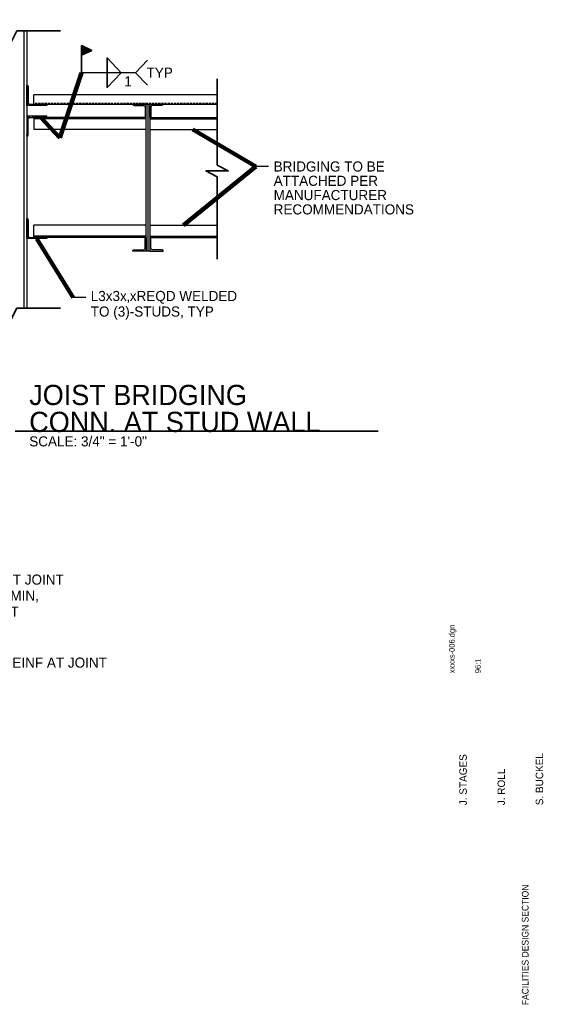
# Model space of a CAD drawing. Header units: inches. Extents: x 133 to 3134, y 199 to 2175.
# Tile 6 of 6: x 2484 to 3106, y 966 to 2136. Entities that reach past the tile are written whole.
import ezdxf
from ezdxf.enums import TextEntityAlignment as Align

# ---------------------------------------------------------------- set-up
doc = ezdxf.new("R2010")
doc.units = ezdxf.units.IN
doc.header["$LTSCALE"] = 10
doc.header["$MEASUREMENT"] = 0
doc.linetypes.add('HIDDEN', pattern=[0.375, 0.25, -0.125])
for name, color, linetype, lineweight in [('S-ANNO-PATT', 9, 'Continuous', 18), ('S-ANNO-SYMB', 6, 'Continuous', 35), ('S-ANNO-TEXT', 7, 'Continuous', 25), ('S-SECT-STLS', 3, 'Continuous', 25)]:
    doc.layers.add(name, color=color, linetype=linetype, lineweight=lineweight)
doc.styles.add('WORKING', font='working.shx')
doc.dimstyles.new('1 8', dxfattribs={"dimtxt": 12, "dimasz": 18, "dimexe": 6, "dimexo": 6, "dimgap": 6, "dimtad": 1, "dimdec": 6, "dimzin": 7, "dimdsep": 46, "dimlunit": 4, "dimtxsty": 'WORKING', "dimblk1": 'OBLIQUE', "dimblk2": 'OBLIQUE', "dimsah": 1, "dimcen": 0, "dimclrd": 1, "dimclre": 1, "dimclrt": 2, "dimadec": 4, "dimazin": 3, "dimtfac": 1, "dimtdec": 6, "dimtix": 1, "dimtofl": 0, "dimtmove": 1, "dimatfit": 3, "dimfxl": 1, "dimtolj": 1, "dimtzin": 0, "dimlwd": 25, "dimlwe": 25, "dimarcsym": 0})

# ---------------------------------------------------------------- blocks, each defined once
blk = doc.blocks.new('_Oblique')
at = {"color": 0, "linetype": 'ByBlock', "lineweight": -2}
blk.add_line((-0.5, -0.5), (0.5, 0.5), dxfattribs=at)
blk = doc.blocks.new('AnonymousCell2')
at = {"layer": 'S-ANNO-TEXT', "color": 1, "linetype": 'Continuous', "lineweight": 25}
blk.add_line((15, 0), (0, 0), dxfattribs=at)
at = {"layer": 'S-ANNO-TEXT', "color": 2, "linetype": 'Continuous', "lineweight": 35, "insert": (21, -25.5), "char_height": 12, "width": 636.038, "attachment_point": 4, "line_spacing_factor": 0.85, "style": 'WORKING'}
blk.add_mtext('\\Fdgn001|c0;\\C2;BRIDGING TO BE \\P\\pi0.00;ATTACHED PER \\P\\pi0.00;MANUFACTURER\\P\\pi0.00;RECOMMENDATIONS', dxfattribs=at)
blk = doc.blocks.new('FLAG')
at = {"layer": 'S-ANNO-SYMB', "linetype": 'Continuous'}
blk.add_hatch(color=6, dxfattribs=at).paths.add_polyline_path([(0, 32.3625), (0, 20.7085), (12.11975, 26.50475)])
at = {"layer": 'S-ANNO-SYMB', "color": 6, "linetype": 'Continuous', "lineweight": 35}
blk.add_line((0, 0), (0, 32.3625), dxfattribs=at)
blk.add_lwpolyline([(0, 32.3625), (0, 20.7085), (12.11975, 26.50475), (0, 32.3625)], close=True, dxfattribs=at)
blk = doc.blocks.new('AnonymousCell3')
at = {"layer": 'S-ANNO-TEXT', "color": 1, "linetype": 'Continuous', "lineweight": 25}
blk.add_line((15, 0), (0, 0), dxfattribs=at)
at = {"layer": 'S-ANNO-TEXT', "color": 2, "linetype": 'Continuous', "lineweight": 35, "insert": (21, 0), "char_height": 12, "width": 285.019, "attachment_point": 4, "line_spacing_factor": 0.8, "style": 'WORKING'}
blk.add_mtext('\\Fdgn001|c0;\\C2;DISCONTINUE REINF AT JOINT', dxfattribs=at)
blk = doc.blocks.new('AnonymousCell4')
at = {"layer": 'S-ANNO-TEXT', "color": 1, "linetype": 'Continuous', "lineweight": 25}
blk.add_line((15, 0), (0, 0), dxfattribs=at)
at = {"layer": 'S-ANNO-TEXT', "color": 2, "linetype": 'Continuous', "lineweight": 35, "insert": (21, -19), "char_height": 12, "width": 668.017, "attachment_point": 4, "line_spacing_factor": 0.95, "style": 'WORKING'}
blk.add_mtext('\\Fdgn001|c0;\\C2;PROVIDE SOFT CUT JOINT\\P\\pi0.00;„" WIDE X 1" DEEP MIN,\\P\\pi0.00;AT CONTROL JOINT', dxfattribs=at)
blk = doc.blocks.new('AnonymousCell6')
at = {"layer": 'S-ANNO-TEXT', "color": 1, "linetype": 'Continuous', "lineweight": 25}
blk.add_line((15, 0), (0, 0), dxfattribs=at)
at = {"layer": 'S-ANNO-TEXT', "color": 2, "linetype": 'Continuous', "lineweight": 35, "insert": (21, -9.25), "char_height": 12, "width": 419.3311, "attachment_point": 4, "line_spacing_factor": 0.925, "style": 'WORKING'}
blk.add_mtext('\\Fdgn001|c0;\\C2;L3x3x‚xREQD WELDED \\P\\pi0.00;TO (3)-STUDS, TYP', dxfattribs=at)
blk = doc.blocks.new('JSTSC11')
at = {"layer": 'S-SECT-STLS', "color": 3, "linetype": 'Continuous', "lineweight": 25}
blk.add_line((0, 79), (0, -95.7), dxfattribs=at)
for points in [[(-18, 79, 0.414214), (-16.5, 77.5), (-16.5, 77.5), (-5.5, 77.5), (-5.5, 77.5, -0.414214), (-3.5, 75.5), (-3.5, 75.5), (-3.5, 64.5), (-3.5, 64.5, 0.414214), (-2, 63), (-2, 63), (-2, 79)], [(18, 79, -0.414214), (16.5, 77.5), (16.5, 77.5), (5.5, 77.5), (5.5, 77.5, 0.414214), (3.5, 75.5), (3.5, 75.5), (3.5, 64.5), (3.5, 64.5, -0.414214), (2, 63), (2, 63), (2, 79)], [(-18, -95.7, -0.414214), (-16.5, -94.2), (-16.5, -94.2), (-5.5, -94.2), (-5.5, -94.2, 0.414214), (-3.5, -92.2), (-3.5, -92.2), (-3.5, -81.2), (-3.5, -81.2, -0.414214), (-2, -79.7), (-2, -79.7), (-2, -95.7)], [(18, -95.7, 0.414214), (16.5, -94.2), (16.5, -94.2), (5.5, -94.2), (5.5, -94.2, -0.414214), (3.5, -92.2), (3.5, -92.2), (3.5, -81.2), (3.5, -81.2, 0.414214), (2, -79.7), (2, -79.7), (2, -95.7)]]:
    blk.add_lwpolyline(points, format="xyb", close=True, dxfattribs=at)
blk.add_lwpolyline([(-2, 79), (2, 79), (2, -95.7), (-2, -95.7), (-2, 79)], close=True, dxfattribs=at)

msp = doc.modelspace()

# ---------------------------------------------------------------- hatches: boundary and pattern name
at = {"layer": 'S-ANNO-PATT', "linetype": 'Continuous'}
h = msp.add_hatch(dxfattribs=at)
h.set_pattern_fill('DGN_ANSI321', color=256, scale=0.3, style=0, pattern_type=2)
h.set_pattern_definition([(45, (2493.6506, 2037.602), (-3.1319, 3.1319), []), (45, (2495.7385, 2037.602), (-3.1319, 3.1319), [])])
edge = h.paths.add_edge_path()
edge.add_arc((2496.3744576, 2038.0905004), 2.25, -180, -90, ccw=False)
edge.add_line((2494.1244576, 2038.0905004), (2494.1244576, 2056.8405004))
edge.add_arc((2492.6244576, 2056.8405004), 1.5, 0, 90)
edge.add_line((2492.6244576, 2058.3405004), (2492.6244576, 2034.3405004))
edge.add_line((2492.6244576, 2034.3405004), (2516.6244576, 2034.3405004))
edge.add_arc((2515.1244576, 2034.3405004), 1.5, 0, 90)
edge.add_line((2515.1244576, 2035.8405004), (2501.1738576, 2035.8405004))
edge.add_line((2501.1738576, 2035.8405004), (2496.3744576, 2035.8405004))
h = msp.add_hatch(dxfattribs=at)
h.set_pattern_fill('DGN_ANSI321', color=256, scale=0.3, style=0, pattern_type=2)
h.set_pattern_definition([(45, (2493.2166, 2020.4782), (-3.1319, 3.1319), []), (45, (2495.3045, 2020.4782), (-3.1319, 3.1319), [])])
edge = h.paths.add_edge_path()
edge.add_arc((2492.6244576, 1998.8405004), 1.5, -90, 0)
edge.add_line((2494.1244576, 1998.8405004), (2494.1244576, 2017.5905004))
edge.add_arc((2496.3744576, 2017.5905004), 2.25, 90, 180, ccw=False)
edge.add_line((2496.3744576, 2019.8405004), (2501.541904, 2019.8405004))
edge.add_line((2501.541904, 2019.8405004), (2515.1244576, 2019.8405004))
edge.add_arc((2515.1244576, 2021.3405004), 1.5, -90, 0)
edge.add_line((2516.6244576, 2021.3405004), (2492.6244576, 2021.3405004))
edge.add_line((2492.6244576, 2021.3405004), (2492.6244576, 1997.3405004))
h = msp.add_hatch(dxfattribs=at)
h.set_pattern_fill('DGN_ANSI321', color=256, scale=0.3, style=0, pattern_type=2)
h.set_pattern_definition([(45, (2493.5705, 1877.5058), (-3.1319, 3.1319), []), (45, (2495.6585, 1877.5058), (-3.1319, 3.1319), [])])
edge = h.paths.add_edge_path()
edge.add_arc((2496.3744576, 1879.6905497), 2.25, -180, -90, ccw=False)
edge.add_line((2494.1244576, 1879.6905497), (2494.1244576, 1898.4405497))
edge.add_arc((2492.6244576, 1898.4405497), 1.5, 0, 90)
edge.add_line((2492.6244576, 1899.9405497), (2492.6244576, 1875.9405497))
edge.add_line((2492.6244576, 1875.9405497), (2516.6244576, 1875.9405497))
edge.add_arc((2515.1244576, 1875.9405497), 1.5, 0, 90)
edge.add_line((2515.1244576, 1877.4405497), (2501.1738576, 1877.4405497))
edge.add_line((2501.1738576, 1877.4405497), (2496.3744576, 1877.4405497))

# ---------------------------------------------------------------- linework, layer by layer
at = {"layer": 'S-ANNO-SYMB', "color": 1, "linetype": 'Continuous', "lineweight": 25}
msp.add_line((2621.834159, 2073.1348195), (2557.7258181, 2073.1348195), dxfattribs=at)
at = {"layer": 'S-ANNO-SYMB', "color": 6, "linetype": 'Continuous', "lineweight": 35}
for points in [[(2422.3848026, 2122.8757776), (2467.0101391, 2122.8757776), (2473.9716517, 2136.1341395), (2473.9716517, 2109.6174157), (2480.9333489, 2122.8757776), (2532.5202904, 2122.8757776)], [(2588.0114486, 2073.1348195), (2588.0114486, 2090.6895695), (2604.8081986, 2073.1130695)], [(2588.0114486, 2073.1348195), (2588.0114486, 2055.5800695), (2604.8081986, 2073.1565695)], [(2718.7827521, 2065.9524842), (2718.7827521, 1963.4209716), (2732.041114, 1956.459459), (2705.5243902, 1956.459459), (2718.7827521, 1949.4977618), (2718.7827521, 1851.4327889)], [(2422.3848026, 1793.3896461), (2467.0101391, 1793.3896461), (2473.9716517, 1806.648008), (2473.9716517, 1780.1312843), (2480.9333489, 1793.3896461), (2532.5202904, 1793.3896461)]]:
    msp.add_lwpolyline(points, dxfattribs=at)
at = {"layer": 'S-ANNO-SYMB', "color": 1, "linetype": 'Continuous', "lineweight": 25}
msp.add_lwpolyline([(2635.9172697, 2087.8352335), (2621.834159, 2073.1348195), (2635.9172697, 2058.3979333)], dxfattribs=at)
at = {"layer": 'S-ANNO-TEXT', "color": 2, "linetype": 'Continuous', "lineweight": 35}
msp.add_line((2910.1032614, 1646.9662635), (2478.6487391, 1646.9662635), dxfattribs=at)
at = {"layer": 'S-SECT-STLS', "color": 3, "linetype": 'Continuous', "lineweight": 25}
for p, q in [((2489.0244576, 2122.8757776), (2489.0244576, 1793.3896461)), ((2492.6244576, 2122.8757776), (2492.6244576, 1793.3896461)), ((2501.1738576, 2035.8405004), (2501.1738576, 2046.6617758)), ((2718.7827521, 2046.6405004), (2501.1738576, 2046.6405004)), ((2501.1738576, 2035.8405004), (2718.7827521, 2035.8405004)), ((2634.6244287, 2019.8405004), (2501.541904, 2019.8405004)), ((2501.541904, 2005.4405004), (2501.541904, 2019.8405004)), ((2634.6244287, 2018.4905004), (2501.541904, 2018.4905004)), ((2638.6244287, 2019.8405004), (2718.7827521, 2019.8405004)), ((2638.6244287, 2018.4905004), (2718.7827521, 2018.4905004)), ((2634.6244287, 2005.4405004), (2501.541904, 2005.4405004)), ((2638.6244287, 2005.4405004), (2718.7827521, 2005.4405004)), ((2501.1738576, 1877.4405497), (2501.1738576, 1891.8618251)), ((2634.6244287, 1891.8405497), (2501.1738576, 1891.8405497)), ((2638.6244287, 1891.8405497), (2718.7827521, 1891.8405497)), ((2634.6244287, 1878.7905497), (2501.1738576, 1878.7905497)), ((2634.6244287, 1877.4405497), (2501.1738576, 1877.4405497)), ((2638.6244287, 1878.7905497), (2718.7827521, 1878.7905497)), ((2638.6244287, 1877.4405497), (2718.7827521, 1877.4405497))]:
    msp.add_line(p, q, dxfattribs=at)
at = {"layer": 'S-SECT-STLS', "color": 5, "linetype": 'HIDDEN', "lineweight": 18}
msp.add_line((2718.7827521, 2037.0712905), (2501.1738576, 2037.0712905), dxfattribs=at)
at = {"layer": 'S-SECT-STLS', "color": 3, "linetype": 'Continuous', "lineweight": 25}
for points in [[(2492.6244576, 2058.3405004, -0.4142135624), (2494.1244576, 2056.8405004), (2494.1244576, 2038.0905004, 0.4142135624), (2496.3744576, 2035.8405004), (2515.1244576, 2035.8405004, -0.4142135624), (2516.6244576, 2034.3405004), (2492.6244576, 2034.3405004)], [(2492.6244576, 1997.3405004, 0.4142135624), (2494.1244576, 1998.8405004), (2494.1244576, 2017.5905004, -0.4142135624), (2496.3744576, 2019.8405004), (2515.1244576, 2019.8405004, 0.4142135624), (2516.6244576, 2021.3405004), (2492.6244576, 2021.3405004)], [(2492.6244576, 1899.9405497, -0.4142135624), (2494.1244576, 1898.4405497), (2494.1244576, 1879.6905497, 0.4142135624), (2496.3744576, 1877.4405497), (2515.1244576, 1877.4405497, -0.4142135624), (2516.6244576, 1875.9405497), (2492.6244576, 1875.9405497)]]:
    msp.add_lwpolyline(points, format="xyb", close=True, dxfattribs=at)
for p in [(2492.6244576, 2057.8821124), (2492.6244576, 2057.8821124), (2492.6244576, 1998.8898872), (2492.6244576, 1998.8898872), (2492.6244576, 1899.8608823), (2492.6244576, 1899.8608823)]:
    msp.add_point(p, dxfattribs=at)

# ---------------------------------------------------------------- block references
at = {"color": 7, "linetype": 'Continuous', "lineweight": 18}
for name, p in [('FLAG', (2557.7258181, 2073.1348195)), ('JSTSC11', (2636.6244287, 1956.8405004)), ('AnonymousCell2', (2764.8956068, 1961.5853763)), ('AnonymousCell6', (2547.5998721, 1805.9596006)), ('AnonymousCell4', (2307.8750841, 1470.5997528)), ('AnonymousCell3', (2327.9270975, 1371.9285652))]:
    msp.add_blockref(name, p, dxfattribs=at)

# ---------------------------------------------------------------- texts
at = {"layer": 'S-ANNO-SYMB', "color": 6, "linetype": 'Continuous', "lineweight": 35, "style": 'WORKING'}
msp.add_text('1', height=12, dxfattribs=at).set_placement((2608.4157847, 2068.8411945), align=Align.TOP_LEFT)
at = {"layer": 'S-ANNO-SYMB', "color": 6, "linetype": 'Continuous', "lineweight": 35, "insert": (2634.8966662, 2073.1348195), "char_height": 12, "width": 45.1640625, "attachment_point": 4, "line_spacing_factor": 0.75, "style": 'WORKING'}
msp.add_mtext('\\Fdgn001|c0;\\C6;TYP', dxfattribs=at)
at = {"layer": 'S-ANNO-TEXT', "color": 2, "linetype": 'Continuous', "lineweight": 35, "style": 'WORKING'}
msp.add_text('SCALE: 3/4" = 1\'-0"', height=12, dxfattribs=at).set_placement((2495.5358214, 1640.9662635), align=Align.TOP_LEFT)
at = {"layer": 'S-ANNO-TEXT', "color": 1, "linetype": 'Continuous', "lineweight": 25, "style": 'WORKING'}
for s, height, width, p in [('xxxxs-006.dgn', 6.66432, 0.973401, (2994.2998923, 1359.40322)), ('96:1', 6.66432, 0.973401, (3025.2958923, 1359.40322)), ('J. STAGES', 8.85938419, 1.000983, (3006.4840451, 1202.5381908)), ('S. BUCKEL', 8.854848, 1.000984, (3097.1845811, 1202.5381908)), ('J. ROLL', 8.852544, 1.000992, (3051.8388851, 1202.5381908))]:
    msp.add_text(s, height=height, rotation=90, dxfattribs=dict(at, width=width)).set_placement(p, align=Align.TOP_LEFT)
at = {"layer": 'S-ANNO-TEXT', "color": 1, "linetype": 'Continuous', "lineweight": 25, "style": 'WORKING', "width": 0.953233}
msp.add_text('FACILITIES DESIGN SECTION', height=7.936416, rotation=90, dxfattribs=at).set_placement((3084.6860654, 964.8712545), align=Align.MIDDLE_LEFT)
at = {"layer": 'S-ANNO-TEXT', "color": 4, "linetype": 'Continuous', "lineweight": 50, "insert": (2495.5358214, 1645.7926303), "char_height": 24, "width": 707.428710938, "attachment_point": 7, "line_spacing_factor": 0.8, "style": 'WORKING'}
msp.add_mtext('\\Fdgn001|c0;\\C4;JOIST BRIDGING\\P\\pi0.00;CONN. AT STUD WALL', dxfattribs=at)

# ---------------------------------------------------------------- leaders
at = {"layer": 'S-ANNO-SYMB', "color": 1, "linetype": 'Continuous', "lineweight": 25}
msp.add_leader([(2509.1330414, 2019.8405004), (2531.7027223, 1995.6370592), (2557.7258181, 2073.1348195)], dimstyle='1 8', override={"dimscale": 1, "dimtxt": 12, "dimasz": 12, "dimgap": 6, "dimtad": 1, "dimclrd": 0, "dimlwd": 65534}, dxfattribs=at)
at = {"layer": 'S-ANNO-TEXT', "color": 1, "linetype": 'Continuous', "lineweight": 25}
for points in [[(2689.9634437, 2005.4405004), (2764.8956068, 1961.5853763)], [(2678.6036193, 1891.8405497), (2764.8956068, 1961.5853763)], [(2504.6244576, 1875.8608823), (2547.5998721, 1805.9596006)]]:
    msp.add_leader(points, dimstyle='1 8', override={"dimscale": 1, "dimtxt": 12, "dimasz": 12, "dimgap": 6, "dimtad": 1, "dimclrd": 0, "dimlwd": 65534}, dxfattribs=at)

doc.saveas('drawing.dxf')
